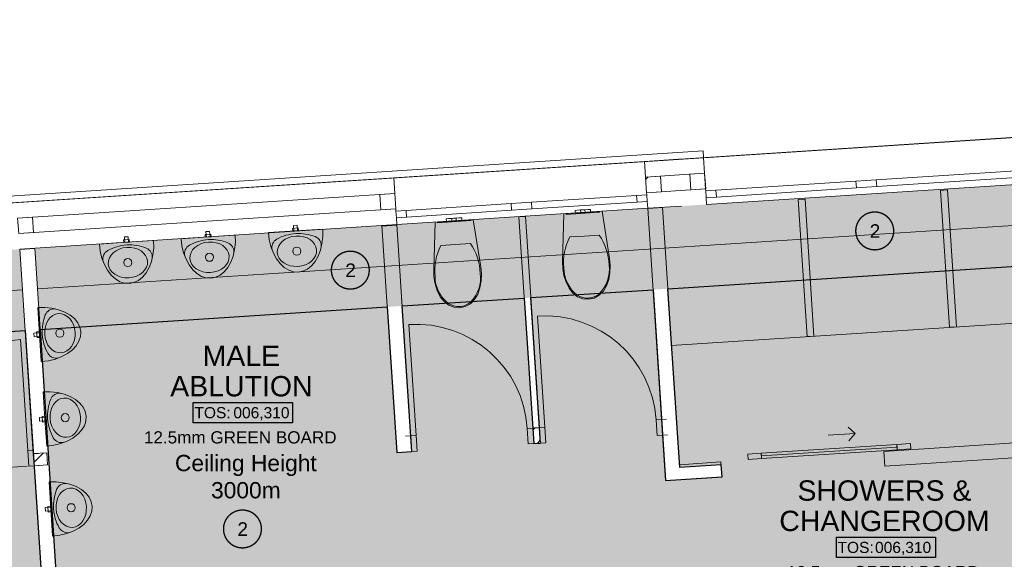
# Model space of a CAD drawing. Header units: millimetres. Extents: x -115474967 to 444143, y -74377 to 241828222.
# Tile 57 of 256: x -49515 to -42268, y 45966 to 49940. Entities that reach past the tile are written whole.
import ezdxf
from ezdxf.enums import TextEntityAlignment as Align

# ---------------------------------------------------------------- set-up
doc = ezdxf.new("R2010")
doc.units = ezdxf.units.MM
doc.header["$MEASUREMENT"] = 0
doc.linetypes.add('Block C$0$DASHED2', pattern=[0.375, 0.25, -0.125])
doc.linetypes.add('PHANTOM', pattern=[2.5, 1.25, -0.25, 0.25, -0.25, 0.25, -0.25])
for name, color, linetype in [('0-HACH', 9, 'Continuous'), ('00-1 FloorFinish', 1, 'Continuous'), ('00-1 FloorLevel', 7, 'Continuous'), ('00-3 Elev 01', 7, 'Continuous'), ('00-5 Grid 01', 9, 'PHANTOM'), ('A-DOOR NUMBERS', 7, 'Continuous')]:
    doc.layers.add(name, color=color, linetype=linetype)
doc.layers.add('00-1 Labels', color=4, linetype='Continuous', lineweight=35)
doc.layers.add('2 Windows', color=1, linetype='Continuous', lineweight=25)
doc.styles.add('ARIAL', font='arial.ttf')
pattern_1 = [(45, (-370653.1, -39732.55), (-127.27922, 127.27922), [])]
pattern_2 = [(45, (-370653.09, -39732.55), (-63.63961, 63.63961), [])]

# ---------------------------------------------------------------- blocks, each defined once
blk = doc.blocks.new('Room Tags')
at = {"layer": '00-1 FloorLevel', "color": 2}
blk.add_lwpolyline([(-571, -76), (646, -76), (646, -325), (-571, -325)], close=True, dxfattribs=at)
at = {"layer": '00-1 FloorFinish', "style": 'ARIAL'}
blk.add_attdef('F-FINISH', text='', height=150, dxfattribs=at).set_placement((5, -578), align=Align.CENTER)
at = {"layer": '00-1 FloorLevel', "style": 'ARIAL'}
blk.add_text('TOS:', height=136.4, dxfattribs=at).set_placement((-557, -200), align=Align.MIDDLE_LEFT)
blk.add_attdef('000,000', text='', height=136, dxfattribs=at).set_placement((607, -200), align=Align.MIDDLE_RIGHT)
at = {"layer": '00-1 Labels', "style": 'ARIAL'}
for tag, p in [('ROOM1?', (19, 746)), ('ROOM2?', (19, 373)), ('ROOM3?', (19, 0))]:
    blk.add_attdef(tag, text='', height=250, dxfattribs=at).set_placement(p, align=Align.CENTER)

msp = doc.modelspace()

# ---------------------------------------------------------------- hatches: boundary and pattern name
at = {"layer": '0-HACH', "ltscale": 5, "true_color": 0x939598, "transparency": 33554559}
h = msp.add_hatch(dxfattribs=at)
h.set_pattern_fill('BRASS', color=252, scale=500, angle=3.5)
h.paths.add_polyline_path([(-49404.08349, 48256.68593), (-49364.69111, 47658.38602), (-41649.72954, 48159.57366), (-41688.74939, 48760.22031)])
h.paths.add_polyline_path([(-49474.81744, 47651.23187), (-49513.85079, 48249.52207), (-54258.96718, 47939.83629), (-54258.66939, 47933.92727), (-54265.6533, 47933.45298), (-53866.06247, 42073.87115), (-53267.93334, 42113.34475), (-53626.6271, 47381.51754)])
h = msp.add_hatch(dxfattribs=at)
h.set_pattern_fill('BRASS', color=252, scale=500, angle=3.5)
h.set_pattern_definition([(3.5, (4361.58, -29726.68), (-7.63107, 124.76685), []), (3.5, (4357.76, -29664.3), (-7.63107, 124.76685), [62.5, -31.25])])
h.paths.add_polyline_path([(-53267.93334, 42113.34475), (-53490.11908, 45376.6099), (-52137.75426, 45468.68815), (-52144.60118, 45573.3034), (-53497.48379, 45484.77625), (-53626.6271, 47381.51754), (-49473.81961, 47651.2967), (-49184.55588, 43265.40258), (-48544.67609, 43307.18129), (-48551.84289, 43416.94758), (-49082.0287, 43382.33095), (-49225.36479, 45577.65661), (-46282.0843, 45769.82779), (-46138.74821, 43574.50213), (-47454.18006, 43488.61562), (-47447.01326, 43378.84934), (-46021.8151, 43471.90265), (-46179.4848, 45886.76088), (-49233.91761, 45685.31128), (-49362.87867, 47658.50376), (-46809.0119, 47824.41062), (-46738.81532, 46752.15767), (-46629.23053, 46759.31318), (-46698.8873, 47831.56484), (-45801.49403, 47889.86226), (-45731.12717, 46818.06599), (-45681.26715, 46821.32711), (-45751.55113, 47893.10671), (-44852.4245, 47951.51674), (-44761.09756, 46545.6883), (-44345.35853, 46572.88035), (-44351.23257, 46662.68846), (-44657.25179, 46642.68005), (-44743.302, 47958.60567), (-41649.72954, 48159.57366), (-41452.34698, 45145.8658), (-41579.96676, 45137.51864), (-41572.43355, 45029.86968), (-44538.04949, 44822.33754), (-44583.91031, 45486.17115), (-44693.64874, 45478.58989), (-44631.83218, 44595.23665), (-42461.95126, 44747.0837), (-42319.2262, 42710.37105), (-44382.74303, 42574.27445), (-44427.34954, 43250.61034), (-44537.11108, 43243.37121), (-44492.50464, 42567.0364), (-50036.06628, 42201.4208), (-50220.3346, 44995.34652), (-50330.2395, 44988.09219), (-50154.05432, 42318.84552)])
at = {"layer": '00-5 Grid 01', "linetype": 'ByBlock', "lineweight": 0, "true_color": 0xc7c8ca}
h = msp.add_hatch(dxfattribs=at)
h.set_pattern_fill('_WALL_EXTERNAL', color=9, style=0, pattern_type=2)
h.set_pattern_definition(pattern_1)
h.paths.add_polyline_path([(-44798.63594, 48787.78959), (-44790.82468, 48673.0548), (-44900.2915, 48665.90039), (-44907.7915, 48780.65556)])
h = msp.add_hatch(dxfattribs=at)
h.set_pattern_fill('_WALL_EXTERNAL', color=9, style=0, pattern_type=2)
h.set_pattern_definition(pattern_1)
h.paths.add_polyline_path([(-44473.6616, 48809.0288), (-44465.85034, 48694.294), (-44575.31716, 48687.13959), (-44582.81716, 48801.89476)])
h = msp.add_hatch(dxfattribs=at)
h.set_pattern_fill('HATCH__BRICK', color=9, style=0, pattern_type=2)
h.set_pattern_definition(pattern_2)
h.paths.add_polyline_path([(-45739.02086, 46932.79388), (-45731.51527, 46818.03908), (-45681.62188, 46821.30238), (-45689.12746, 46936.05718)])
h = msp.add_hatch(dxfattribs=at)
h.set_pattern_fill('HATCH__BRICK', color=9, style=0, pattern_type=2)
h.set_pattern_definition(pattern_2)
h.paths.add_polyline_path([(-49315.74144, 46750.42007), (-49414.55304, 46743.95724), (-49408.6791, 46654.14913), (-49309.8675, 46660.61195)])

# ---------------------------------------------------------------- linework, layer by layer
at = {"layer": '0-HACH', "color": 9, "linetype": 'Block C$0$DASHED2', "ltscale": 5, "transparency": 33554559, "const_width": 5}
for points in [[(-41669.04443, 48458.95127), (-49384.4006, 47957.73799)], [(-49494.34837, 47950.59545), (-53946.37651, 47661.378), (-53567.28282, 42093.58915)]]:
    msp.add_lwpolyline(points, dxfattribs=at)
at = {"layer": '00-3 Elev 01'}
for points in [[(-49233.91761, 45685.31128), (-49362.87867, 47658.50376), (-46809.0119, 47824.41062), (-46738.81532, 46752.15767), (-46629.23053, 46759.31318), (-46698.8873, 47831.56484), (-45801.49403, 47889.86226), (-45731.12717, 46818.06599), (-45681.26715, 46821.32711), (-45751.55113, 47893.10671), (-44852.4245, 47951.51674), (-44761.09756, 46545.6883), (-44345.35853, 46572.88035), (-44351.23257, 46662.68846), (-44657.25179, 46642.68005), (-44743.302, 47958.60567), (-41649.72954, 48159.57366)], [(-53626.6271, 47381.51754), (-49473.81961, 47651.2967), (-49184.55588, 43265.40258)]]:
    msp.add_lwpolyline(points, dxfattribs=at)
at = {"layer": '00-5 Grid 01', "color": 9, "linetype": 'ByBlock', "lineweight": 0, "true_color": 0xc7c8ca}
for p, q in [((-40938.63105, 49154.93886), (-54488.24058, 48270.60485)), ((-54282.03998, 48284.06282), (-40995.92824, 49150.10199)), ((-44481.15105, 48923.62241), (-42121.13635, 49076.98281)), ((-44473.69375, 48808.86446), (-44481.15105, 48923.62241)), ((-44473.69375, 48808.86446), (-44481.15105, 48923.62241)), ((-46761.42255, 48775.44396), (-44915.21366, 48895.4158)), ((-44907.75636, 48780.65785), (-44915.21366, 48895.4158)), ((-44907.75636, 48780.65785), (-44915.21366, 48895.4158)), ((-46753.96526, 48660.686), (-46761.42255, 48775.44396)), ((-46753.96526, 48660.686), (-46761.42255, 48775.44396)), ((-44658.69691, 48796.84242), (-44907.75637, 48780.65783)), ((-44900.29907, 48665.89989), (-44907.75636, 48780.65785)), ((-44900.29907, 48665.89989), (-44907.75636, 48780.65785)), ((-44473.69374, 48808.86447), (-44658.69691, 48796.84245)), ((-44466.23646, 48694.1065), (-44473.69375, 48808.86446)), ((-44466.23646, 48694.1065), (-44473.69375, 48808.86446)), ((-43210.41427, 48760.68172), (-42180.09122, 48827.63501)), ((-42176.84891, 48777.74025), (-43207.17197, 48710.78696)), ((-44458.77916, 48579.34854), (-42098.76446, 48732.70893)), ((-44390.42162, 48684.00152), (-43360.09856, 48750.95481)), ((-43356.85626, 48701.06005), (-44387.17932, 48634.10676)), ((-43360.09856, 48750.95481), (-43285.25642, 48755.81827)), ((-43356.85626, 48701.06005), (-43360.09856, 48750.95481)), ((-43282.01412, 48705.9235), (-43356.85626, 48701.06005)), ((-43285.25642, 48755.81827), (-43210.41427, 48760.68172)), ((-43207.17197, 48710.78696), (-43282.01412, 48705.9235)), ((-43210.41427, 48760.68172), (-43207.17197, 48710.78696)), ((-47129.82696, 48636.26143), (-49529.83466, 48479.40519)), ((-46753.96526, 48660.68602), (-47129.82696, 48636.26146)), ((-46746.50796, 48545.92804), (-46753.96526, 48660.686)), ((-46746.50796, 48545.92804), (-46753.96526, 48660.686)), ((-45747.58868, 48595.80899), (-44974.16853, 48646.06801)), ((-44974.16853, 48646.06801), (-44899.32638, 48650.93146)), ((-44970.92622, 48596.17324), (-44974.16853, 48646.06801)), ((-44899.32638, 48650.93146), (-44900.29907, 48665.89989)), ((-44899.32638, 48650.93146), (-44900.29907, 48665.89989)), ((-44651.23962, 48682.08449), (-44900.29906, 48665.89989)), ((-44896.08408, 48601.0367), (-44899.32638, 48650.93146)), ((-44896.08408, 48601.0367), (-44899.32638, 48650.93146)), ((-44896.08408, 48601.0367), (-44899.32638, 48650.93146)), ((-44466.23648, 48694.10654), (-44651.23962, 48682.08449)), ((-44465.26377, 48679.13807), (-44466.23646, 48694.1065)), ((-44465.26377, 48679.13807), (-44466.23646, 48694.1065)), ((-44465.26377, 48679.13807), (-44390.42162, 48684.00152)), ((-44462.02146, 48629.24331), (-44465.26377, 48679.13807)), ((-44462.02146, 48629.24331), (-44465.26377, 48679.13807)), ((-44462.02146, 48629.24331), (-44465.26377, 48679.13807)), ((-44387.17932, 48634.10676), (-44462.02146, 48629.24331)), ((-44458.77916, 48579.34854), (-44462.02146, 48629.24331)), ((-44458.77916, 48579.34854), (-44462.02146, 48629.24331)), ((-44390.42162, 48684.00152), (-44387.17932, 48634.10676)), ((-46670.69313, 48535.82307), (-45897.27297, 48586.08208)), ((-45897.27297, 48586.08208), (-45822.43083, 48590.94554)), ((-45894.03067, 48536.18732), (-45897.27297, 48586.08208)), ((-45822.43083, 48590.94554), (-45747.58868, 48595.80899)), ((-45747.58868, 48595.80899), (-45744.34638, 48545.91423)), ((-44970.92622, 48596.17324), (-45744.34638, 48545.91423)), ((-44896.08408, 48601.0367), (-44970.92622, 48596.17324)), ((-44892.84178, 48551.14193), (-44896.08408, 48601.0367)), ((-44892.84178, 48551.14193), (-44896.08408, 48601.0367)), ((-47122.34831, 48521.50484), (-49522.33468, 48364.65002)), ((-46746.50798, 48545.92805), (-47122.34831, 48521.50488)), ((-46745.53527, 48530.95961), (-46746.50796, 48545.92804)), ((-46745.53527, 48530.95961), (-46746.50796, 48545.92804)), ((-46745.53527, 48530.95961), (-46670.69313, 48535.82307)), ((-46742.29297, 48481.06485), (-46745.53527, 48530.95961)), ((-46742.29297, 48481.06485), (-46745.53527, 48530.95961)), ((-46742.29297, 48481.06485), (-46745.53527, 48530.95961)), ((-46667.45082, 48485.9283), (-46742.29297, 48481.06485)), ((-46739.05067, 48431.17009), (-44892.84178, 48551.14193)), ((-46670.69313, 48535.82307), (-46667.45082, 48485.9283)), ((-45894.03067, 48536.18732), (-46667.45082, 48485.9283)), ((-45819.18852, 48541.05077), (-45894.03067, 48536.18732)), ((-45744.34638, 48545.91423), (-45819.18852, 48541.05077)), ((-45410.93061, 48536.83258), (-45427.58993, 48535.74297)), ((-45426.28461, 48515.78561), (-45427.58993, 48535.74297)), ((-45409.62529, 48516.87522), (-45426.28461, 48515.78561)), ((-45386.67734, 48538.41887), (-45410.93061, 48536.83258)), ((-45385.37202, 48518.46152), (-45409.62529, 48516.87522)), ((-45382.00104, 48538.72473), (-45386.67734, 48538.41887)), ((-45385.37202, 48518.46152), (-45386.67734, 48538.41887)), ((-45380.69572, 48518.76737), (-45385.37202, 48518.46152)), ((-45370.71146, 48539.46313), (-45382.00104, 48538.72473)), ((-45369.40614, 48519.50577), (-45380.69572, 48518.76737)), ((-45359.42187, 48540.20153), (-45370.71146, 48539.46313)), ((-45358.11655, 48520.24417), (-45369.40614, 48519.50577)), ((-45354.74557, 48540.50739), (-45359.42187, 48540.20153)), ((-45353.44025, 48520.55003), (-45358.11655, 48520.24417)), ((-45330.4923, 48542.09368), (-45354.74557, 48540.50739)), ((-45353.44025, 48520.55003), (-45354.74557, 48540.50739)), ((-45329.18698, 48522.13632), (-45353.44025, 48520.55003)), ((-45313.83299, 48543.18329), (-45330.4923, 48542.09368)), ((-45312.52767, 48523.22593), (-45329.18698, 48522.13632)), ((-45312.52767, 48523.22593), (-45313.83299, 48543.18329)), ((-46739.05067, 48431.17009), (-46742.29297, 48481.06485)), ((-46739.05067, 48431.17009), (-46742.29297, 48481.06485)), ((-46358.91745, 48475.06488), (-46375.57677, 48473.97527)), ((-46374.27145, 48454.01791), (-46375.57677, 48473.97527)), ((-46357.61213, 48455.10752), (-46374.27145, 48454.01791)), ((-46334.66418, 48476.65117), (-46358.91745, 48475.06488)), ((-46333.35886, 48456.69382), (-46357.61213, 48455.10752)), ((-46329.98788, 48476.95703), (-46334.66418, 48476.65117)), ((-46333.35886, 48456.69382), (-46334.66418, 48476.65117)), ((-46328.68256, 48456.99967), (-46333.35886, 48456.69382)), ((-46318.6983, 48477.69543), (-46329.98788, 48476.95703)), ((-46317.39298, 48457.73807), (-46328.68256, 48456.99967)), ((-46307.40871, 48478.43383), (-46318.6983, 48477.69543)), ((-46306.10339, 48458.47647), (-46317.39298, 48457.73807)), ((-46302.73241, 48478.73969), (-46307.40871, 48478.43383)), ((-46301.42709, 48458.78233), (-46306.10339, 48458.47647)), ((-46278.47915, 48480.32598), (-46302.73241, 48478.73969)), ((-46301.42709, 48458.78233), (-46302.73241, 48478.73969)), ((-46277.17382, 48460.36862), (-46301.42709, 48458.78233)), ((-46261.81983, 48481.41559), (-46278.47915, 48480.32598)), ((-46260.51451, 48461.45824), (-46277.17382, 48460.36862)), ((-46260.51451, 48461.45824), (-46261.81983, 48481.41559)), ((-45466.8219, 48339.72053), (-45358.1123, 48346.83159)), ((-45358.1123, 48346.83159), (-45249.40312, 48353.94176)), ((-46414.80874, 48277.95283), (-46306.09914, 48285.06389)), ((-46306.09914, 48285.06389), (-46197.38996, 48292.17406)), ((-49382.0019, 47820.7155), (-49328.95406, 47821.16912)), ((-49368.83986, 47621.14907), (-49382.0019, 47820.7155)), ((-49328.95406, 47821.16912), (-49277.11813, 47815.54524)), ((-49277.11813, 47815.54524), (-49228.06912, 47804.01473)), ((-49228.06912, 47804.01473), (-49183.29735, 47786.92793)), ((-49183.29735, 47786.92793), (-49144.1632, 47764.80403)), ((-49144.1632, 47764.80403), (-49111.85574, 47738.31525)), ((-49111.85574, 47738.31525), (-49087.35661, 47708.26643)), ((-49087.35661, 47708.26643), (-49071.4102, 47675.57059)), ((-46597.18725, 46876.6651), (-46650.70539, 47694.91678)), ((-45649.21275, 46938.66783), (-45702.73089, 47756.9195)), ((-44716.51869, 47540.33981), (-41622.77167, 47742.69108)), ((-49355.67781, 47421.58264), (-49368.83986, 47621.14907)), ((-49071.4102, 47675.57059), (-49064.50105, 47641.22118)), ((-49064.50105, 47641.22118), (-49066.83907, 47606.2619)), ((-49456.0994, 46766.29329), (-49509.61754, 47584.54497)), ((-49078.35324, 47571.75495), (-49098.6937, 47538.74881)), ((-49066.83907, 47606.2619), (-49078.35324, 47571.75495)), ((-49163.13193, 47481.17442), (-49205.27179, 47458.35553)), ((-49127.2424, 47508.24637), (-49163.13193, 47481.17442)), ((-49098.6937, 47538.74881), (-49127.2424, 47508.24637)), ((-49303.02989, 47428.09999), (-49355.67781, 47421.58264)), ((-49252.38158, 47440.48303), (-49303.02989, 47428.09999)), ((-49205.27179, 47458.35553), (-49252.38158, 47440.48303)), ((-44830.96107, 46992.18596), (-44791.04636, 46994.79661)), ((-44823.45548, 46877.43116), (-44830.96107, 46992.18596)), ((-44791.04636, 46994.79661), (-44754.12524, 46997.21145)), ((-44791.04636, 46994.79661), (-44754.12524, 46997.21145)), ((-44791.04636, 46994.79661), (-44754.12524, 46997.21145)), ((-44783.54076, 46880.0418), (-44791.04636, 46994.79661)), ((-44791.04636, 46994.79661), (-44783.54076, 46880.0418)), ((-44783.54076, 46880.0418), (-44791.04636, 46994.79661)), ((-44783.54076, 46880.0418), (-44791.04636, 46994.79661)), ((-45778.93558, 46930.18324), (-45739.02086, 46932.79388)), ((-45771.42998, 46815.42843), (-45778.93558, 46930.18324)), ((-45739.02086, 46932.79388), (-45702.09975, 46935.20873)), ((-45739.02086, 46932.79388), (-45702.09975, 46935.20873)), ((-45739.02086, 46932.79388), (-45702.09975, 46935.20873)), ((-45731.51527, 46818.03908), (-45739.02086, 46932.79388)), ((-45739.02086, 46932.79388), (-45731.51527, 46818.03908)), ((-45731.51527, 46818.03908), (-45739.02086, 46932.79388)), ((-45731.51527, 46818.03908), (-45739.02086, 46932.79388)), ((-45689.12747, 46936.05718), (-45726.04858, 46933.64234)), ((-45689.12747, 46936.05718), (-45726.04858, 46933.64234)), ((-45689.12747, 46936.05718), (-45726.04858, 46933.64234)), ((-45689.12747, 46936.05718), (-45649.21275, 46938.66783)), ((-45681.62187, 46821.30238), (-45689.12747, 46936.05718)), ((-45681.62187, 46821.30238), (-45689.12747, 46936.05718)), ((-45681.62187, 46821.30238), (-45689.12747, 46936.05718)), ((-45681.62187, 46821.30238), (-45689.12747, 46936.05718)), ((-45649.21275, 46938.66783), (-45641.70716, 46823.91302)), ((-43564.28016, 46879.51131), (-43364.7066, 46892.56473)), ((-43364.7066, 46892.56473), (-43417.86334, 46939.19477)), ((-43364.7066, 46892.56473), (-43411.33663, 46839.40798)), ((-46637.10197, 46874.05446), (-46674.02308, 46871.63962)), ((-46637.10197, 46874.05446), (-46674.02308, 46871.63962)), ((-46637.10197, 46874.05446), (-46674.02308, 46871.63962)), ((-46637.10197, 46874.05446), (-46597.18725, 46876.6651)), ((-46629.59638, 46759.29965), (-46637.10197, 46874.05446)), ((-46629.59638, 46759.29965), (-46637.10197, 46874.05446)), ((-46629.59638, 46759.29965), (-46637.10197, 46874.05446)), ((-46629.59638, 46759.29965), (-46637.10197, 46874.05446)), ((-46597.18725, 46876.6651), (-46589.68166, 46761.9103)), ((-45731.51527, 46818.03908), (-45771.42998, 46815.42843)), ((-45731.51527, 46818.03908), (-45694.59416, 46820.45392)), ((-45731.51527, 46818.03908), (-45694.59416, 46820.45392)), ((-45731.51527, 46818.03908), (-45694.59416, 46820.45392)), ((-45681.62187, 46821.30238), (-45718.54298, 46818.88753)), ((-45681.62187, 46821.30238), (-45718.54298, 46818.88753)), ((-45681.62187, 46821.30238), (-45718.54298, 46818.88753)), ((-45641.70716, 46823.91302), (-45681.62187, 46821.30238)), ((-44783.54076, 46880.0418), (-44823.45548, 46877.43116)), ((-44783.54076, 46880.0418), (-44746.61965, 46882.45664)), ((-44783.54076, 46880.0418), (-44746.61965, 46882.45664)), ((-44783.54076, 46880.0418), (-44746.61965, 46882.45664)), ((-43058.81954, 46812.35807), (-42959.03276, 46818.88478)), ((-42959.03276, 46818.88478), (-42956.42207, 46778.97006)), ((-49416.18469, 46768.90393), (-49456.0994, 46766.29329)), ((-49456.0994, 46766.29329), (-49448.59381, 46651.53848)), ((-49408.67909, 46654.14912), (-49416.18469, 46768.90393)), ((-49414.55304, 46743.95724), (-49377.63192, 46746.37208)), ((-49414.55304, 46743.95724), (-49377.63192, 46746.37208)), ((-49414.55304, 46743.95724), (-49377.63192, 46746.37208)), ((-49408.67909, 46654.14912), (-49414.55304, 46743.95724)), ((-49408.67909, 46654.14912), (-49414.55304, 46743.95724)), ((-49408.67909, 46654.14912), (-49414.55304, 46743.95724)), ((-46629.59638, 46759.29965), (-46666.51749, 46756.88481)), ((-46629.59638, 46759.29965), (-46666.51749, 46756.88481)), ((-46629.59638, 46759.29965), (-46666.51749, 46756.88481)), ((-46589.68166, 46761.9103), (-46629.59638, 46759.29965)), ((-44156.47415, 46740.56428), (-44056.68737, 46747.09099)), ((-44056.68737, 46747.09099), (-44054.07669, 46707.17628)), ((-44055.38203, 46727.13364), (-43057.5142, 46792.40071)), ((-43155.6693, 46760.92731), (-43148.48992, 46651.16185)), ((-43155.6693, 46760.92731), (-43148.48992, 46651.16185)), ((-43056.20886, 46772.44336), (-43058.81954, 46812.35807)), ((-42956.42207, 46778.97006), (-43056.20886, 46772.44336)), ((-44353.1107, 46682.60682), (-44345.93132, 46572.84135)), ((-44353.1107, 46682.60682), (-44345.93132, 46572.84135)), ((-44153.86347, 46700.64957), (-44156.47415, 46740.56428)), ((-44054.07669, 46707.17628), (-44153.86347, 46700.64957)), ((-52254.05603, 46468.02477), (-49459.77011, 46650.64967)), ((-49448.59381, 46651.53848), (-49408.67909, 46654.14912)), ((-49408.67909, 46654.14912), (-49371.75798, 46656.56397)), ((-49408.67909, 46654.14912), (-49371.75798, 46656.56397)), ((-49408.67909, 46654.14912), (-49371.75798, 46656.56397))]:
    msp.add_line(p, q, dxfattribs=at)
for points in [[(-54456.94435, 45656.57439), (-56062.35025, 45547.27332), (-55796.90893, 41600.99565), (-54188.03735, 41707.10587), (-54075.54272, 40054.79325), (-43574.79122, 40770.91509), (-43361.83338, 37648.23791), (-42685.9071, 37694.33419), (-42737.57626, 38338.64182), (-19956.7994, 38106.13898), (-19919.55838, 38105.75896), (-12613.33474, 38030.80364), (-11021.93603, 46591.32569), (-40907.4193, 49940.00308), (-40995.92824, 49150.10199), (-54283.01855, 48283.99895), (-54271.06715, 48108.0128), (-54622.22745, 48084.10459)], [(-44798.63594, 48787.78959), (-44790.82468, 48673.0548), (-44900.2915, 48665.90039), (-44907.7915, 48780.65556)], [(-44473.6616, 48809.0288), (-44465.85034, 48694.294), (-44575.31716, 48687.13959), (-44582.81716, 48801.89476)], [(-46754.29335, 48660.80591), (-46746.48209, 48546.07111), (-46855.94891, 48538.9167), (-46863.44891, 48653.67188)], [(-49420.67371, 48486.53957), (-49412.86245, 48371.80478), (-49522.32927, 48364.65036), (-49529.82927, 48479.40554)], [(-45170.75045, 48078.10473), (-45179.88235, 48027.65449), (-45195.79924, 47979.57511), (-45218.91483, 47940.78818), (-45250.02592, 47910.1743), (-45287.08059, 47889.75259), (-45327.63585, 47880.86975), (-45369.00262, 47884.39444), (-45408.40161, 47899.81566), (-45443.23523, 47926.1164), (-45471.20604, 47961.562), (-45493.24984, 48007.15854), (-45508.87528, 48055.98952), (-45517.70245, 48106.8677), (-45519.51674, 48158.55607), (-45510.08036, 48510.30491), (-45228.73191, 48528.70664), (-45173.55932, 48181.18358), (-45168.62555, 48129.69924)], [(-45492.14389, 48511.47805), (-45246.66838, 48527.53349), (-45246.34205, 48522.54415), (-45491.81756, 48506.48871)], [(-47470.99837, 48385.59727), (-47497.94104, 48383.83882), (-47500.54616, 48423.75389), (-47473.60348, 48425.51234)], [(-46118.73729, 48016.33703), (-46127.86919, 47965.88679), (-46143.78608, 47917.80741), (-46166.90167, 47879.02048), (-46198.01276, 47848.4066), (-46235.06743, 47827.98489), (-46275.62269, 47819.10205), (-46316.98946, 47822.62674), (-46356.38845, 47838.04796), (-46391.22207, 47864.3487), (-46419.19288, 47899.7943), (-46441.23668, 47945.39084), (-46456.86212, 47994.22182), (-46465.68929, 48045.1), (-46467.50358, 48096.78837), (-46458.0672, 48448.53721), (-46176.71875, 48466.93894), (-46121.54616, 48119.41588), (-46116.61239, 48067.93154)], [(-46440.13073, 48449.71035), (-46194.65522, 48465.76579), (-46194.32889, 48460.77645), (-46439.8044, 48444.72101)], [(-48714.97369, 48301.77551), (-48741.91516, 48299.99863), (-48744.54757, 48339.91192), (-48717.6061, 48341.68879)], [(-47928.00178, 48353.25344), (-47927.54816, 48300.2056), (-47933.17204, 48248.36967), (-47944.70256, 48199.32065), (-47961.78935, 48154.54889), (-47983.91325, 48115.41474), (-48010.40204, 48083.10728), (-48040.45086, 48058.60814), (-48073.14669, 48042.66174), (-48107.4961, 48035.75258), (-48142.45539, 48038.09061), (-48176.96233, 48049.60478), (-48209.96847, 48069.94523), (-48240.47091, 48098.49394), (-48267.54286, 48134.38347), (-48290.36176, 48176.52332), (-48308.23425, 48223.63311), (-48320.6173, 48274.28143), (-48327.13465, 48326.92935), (-48127.56821, 48340.09139)], [(-48106.61374, 48341.47341), (-48148.52269, 48338.70938), (-48149.83889, 48358.66602), (-48107.92994, 48361.43005)], [(-48114.09748, 48340.97983), (-48141.03895, 48339.20295), (-48143.67136, 48379.11624), (-48116.72989, 48380.89312)], [(-47284.89432, 48397.74361), (-47284.47697, 48344.69547), (-47290.1363, 48292.86339), (-47301.70036, 48243.82228), (-47318.81777, 48199.06221), (-47340.96843, 48159.9432), (-47367.4793, 48127.65386), (-47397.54486, 48103.17528), (-47430.2516, 48087.25124), (-47464.60572, 48080.36558), (-47499.5634, 48082.72751), (-47534.06247, 48094.26527), (-47567.05468, 48114.62829), (-47597.5376, 48143.19786), (-47624.585, 48179.10589), (-47647.37507, 48221.26134), (-47665.21534, 48268.38334), (-47677.56375, 48319.04012), (-47684.04509, 48371.69248), (-47484.46971, 48384.71804)], [(-47463.51429, 48386.08573), (-47505.42512, 48383.35036), (-47506.72768, 48403.3079), (-47464.81685, 48406.04326)], [(-48528.878, 48314.04911), (-48528.42437, 48261.00127), (-48534.04826, 48209.16534), (-48545.57877, 48160.11633), (-48562.66557, 48115.34457), (-48584.78947, 48076.21042), (-48611.27825, 48043.90295), (-48641.32707, 48019.40382), (-48674.02291, 48003.45742), (-48708.37231, 47996.54826), (-48743.3316, 47998.88629), (-48777.83855, 48010.40045), (-48810.84468, 48030.74091), (-48841.34713, 48059.28962), (-48868.41908, 48095.17915), (-48891.23797, 48137.319), (-48909.11046, 48184.42879), (-48921.49351, 48235.07711), (-48928.01086, 48287.72503), (-48728.44443, 48300.88707)], [(-48707.48995, 48302.26909), (-48749.3989, 48299.50506), (-48750.71511, 48319.4617), (-48708.80616, 48322.22573)], [(-49369.72829, 47634.6198), (-49367.95142, 47607.67833), (-49407.8647, 47605.04593), (-49409.64158, 47631.98739)], [(-49370.22187, 47642.10354), (-49367.45784, 47600.19459), (-49387.41448, 47598.87839), (-49390.17851, 47640.78734)], [(-49342.4223, 47198.78819), (-49289.37446, 47199.24181), (-49237.53853, 47193.61793), (-49188.48952, 47182.08741), (-49143.71775, 47165.00062), (-49104.5836, 47142.87672), (-49072.27614, 47116.38793), (-49047.77701, 47086.33911), (-49031.83061, 47053.64328), (-49024.92145, 47019.29387), (-49027.25948, 46984.33458), (-49038.77364, 46949.82764), (-49059.1141, 46916.8215), (-49087.66281, 46886.31906), (-49123.55233, 46859.24711), (-49165.69219, 46836.42821), (-49212.80198, 46818.55572), (-49263.4503, 46806.17267), (-49316.09821, 46799.65532), (-49329.26026, 46999.22175)], [(-49330.1487, 47012.69249), (-49328.37182, 46985.75102), (-49368.28511, 46983.11861), (-49370.06198, 47010.06008)], [(-49330.64227, 47020.17623), (-49327.87824, 46978.26728), (-49347.83489, 46976.95108), (-49350.59892, 47018.86003)], [(-44056.68737, 46747.09099), (-43058.81954, 46812.35807), (-43057.5142, 46792.40071), (-44055.38203, 46727.13364)], [(-44055.38203, 46727.13364), (-43057.5142, 46792.40071), (-43056.20886, 46772.44336), (-44054.07669, 46707.17628)], [(-49298.66972, 46535.3998), (-49245.62188, 46535.85342), (-49193.78595, 46530.22954), (-49144.73694, 46518.69903), (-49099.96517, 46501.61223), (-49060.83102, 46479.48833), (-49028.52356, 46452.99955), (-49004.02443, 46422.95073), (-48988.07802, 46390.25489), (-48981.16887, 46355.90549), (-48983.50689, 46320.9462), (-48995.02106, 46286.43925), (-49015.36151, 46253.43312), (-49043.91022, 46222.93067), (-49079.79975, 46195.85872), (-49121.93961, 46173.03983), (-49169.0494, 46155.16733), (-49219.69771, 46142.78429), (-49272.34563, 46136.26694), (-49285.50768, 46335.83337)], [(-49286.39611, 46349.3041), (-49284.61924, 46322.36263), (-49324.53252, 46319.73023), (-49326.3094, 46346.67169)], [(-49286.88969, 46356.78784), (-49284.12566, 46314.87889), (-49304.0823, 46313.56269), (-49306.84633, 46355.47164)]]:
    msp.add_lwpolyline(points, close=True, dxfattribs=at)
for points in [[(-44484.41452, 48973.62477), (-54285.29637, 48333.95666)], [(-54282.03998, 48284.06282), (-44481.15813, 48923.73092)], [(-44481.15106, 48923.62241), (-44666.15421, 48911.60039)], [(-44481.15813, 48923.73092), (-44484.41452, 48973.62477)], [(-44666.15421, 48911.60039), (-44915.21364, 48895.41581)], [(-46761.42255, 48775.44396), (-47137.30561, 48751.01802)], [(-47137.30561, 48751.01802), (-49537.33464, 48594.1604)], [(-42686.7486, 48686.19189), (-42736.64245, 48682.9355)], [(-42736.64245, 48682.9355), (-42670.84349, 47674.7755)], [(-42620.94964, 47678.03189), (-42686.7486, 48686.19189)], [(-44892.84178, 48551.14193), (-44643.78232, 48567.32652)], [(-44782.92603, 48556.00869), (-44892.69166, 48548.8319)], [(-44659.12898, 46662.59122), (-44782.92603, 48556.00869)], [(-43734.66444, 48618.33924), (-43784.55829, 48615.08285)], [(-43784.55829, 48615.08285), (-43718.67181, 47605.58189)], [(-43668.77796, 47608.83828), (-43734.66444, 48618.33924)], [(-45790.9862, 48490.56892), (-45840.87924, 48487.30011)], [(-45840.87924, 48487.30011), (-45739.03354, 46932.79305)], [(-45689.14014, 46936.05636), (-45790.9862, 48490.56892)], [(-44892.8427, 48551.14187), (-44791.08422, 46994.79413)], [(-47114.86966, 48406.74831), (-46739.05066, 48431.17009)], [(-46848.74107, 48424.0421), (-46739.56957, 46752.10681)], [(-46738.69125, 48426.8665), (-46848.45749, 48419.69915)], [(-46637.29724, 46874.04169), (-46738.97259, 48431.17516)], [(-49514.83459, 48249.89488), (-47114.86966, 48406.74831)], [(-49513.93744, 48250.85014), (-49414.55304, 46743.95724)], [(-49403.90178, 48253.93308), (-49513.66332, 48246.69395)], [(-49234.62313, 45687.28474), (-49404.1689, 48257.98321)], [(-42670.84349, 47674.7755), (-42620.94964, 47678.03189)], [(-43718.67181, 47605.58189), (-43668.77796, 47608.83828)], [(-46637.10197, 46874.05446), (-46637.29724, 46874.04169)], [(-45731.51527, 46818.03908), (-45681.62188, 46821.30238)], [(-44783.58121, 46880.03915), (-44761.71765, 46545.64621)], [(-41565.36127, 46864.94385), (-43155.66929, 46760.92731)], [(-49315.74144, 46750.42005), (-49414.55305, 46743.95724)], [(-49309.8675, 46660.61194), (-49315.74144, 46750.42005)], [(-46739.56957, 46752.10681), (-46629.59638, 46759.29965)], [(-43148.48992, 46651.16185), (-41558.18189, 46755.17839)], [(-44353.11069, 46682.60682), (-44659.12898, 46662.59122)], [(-49408.6791, 46654.14912), (-49309.8675, 46660.61194)], [(-49408.63012, 46654.15233), (-49192.3678, 43375.12515)], [(-44761.71765, 46545.64621), (-44345.93132, 46572.84135)]]:
    msp.add_lwpolyline(points, dxfattribs=at)
for centre in [(-47474.70053, 48235.0365), (-48117.69668, 48190.41657), (-48718.5729, 48151.21225), (-49219.16503, 47631.0206), (-49179.58543, 47009.09329), (-49135.83285, 46345.7049)]:
    msp.add_circle(centre, 30, dxfattribs=at)
for centre, radius, start, end in [((-47461.66525, 48035.31216), 330.14927, 93.734192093, 119.186770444), ((-47461.66525, 48035.31216), 330.14927, 68.281614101, 93.734192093), ((-47365.40655, 48276.97384), 70.02218, 352.919661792, 68.281614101), ((-48705.40103, 47951.49686), 330.14927, 93.773374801, 119.225953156), ((-48705.40103, 47951.49686), 330.14927, 68.320796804, 93.773374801), ((-48231.53317, 48217.71436), 70.02218, 119.225954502, 194.5879051), ((-48104.52481, 47990.70119), 330.14927, 93.773374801, 119.225953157), ((-48104.52481, 47990.70119), 330.14927, 68.320796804, 93.773374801), ((-48008.4314, 48232.42864), 70.02218, 352.9588445, 68.320796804), ((-47588.51833, 48262.41214), 70.02218, 119.186771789, 194.548722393), ((-48832.40938, 48178.51004), 70.02218, 119.225954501, 194.587905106), ((-48609.30761, 48193.22431), 70.02218, 352.9588445, 68.320796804), ((-49019.44965, 47644.19247), 330.14927, 158.320796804, 183.773374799), ((-49261.1771, 47740.28588), 70.02218, 82.9588445, 158.320796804), ((-45649.21275, 46938.66783), 820, 3.742127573, 93.742127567), ((-46597.18725, 46876.6651), 820, 3.742127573, 93.742127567), ((-49019.44965, 47644.19247), 330.14927, 183.773374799, 209.225953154), ((-49456.0994, 46766.29329), 820, 93.742127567, 183.742127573), ((-49246.46283, 47517.18411), 70.02218, 209.225954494, 284.587905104), ((-49221.5975, 47118.35857), 70.02218, 82.9588445, 158.320796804), ((-48979.87005, 47022.26515), 330.14927, 158.320796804, 183.773374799), ((-48979.87005, 47022.26515), 330.14927, 183.773374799, 209.225953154), ((-49206.88323, 46895.2568), 70.02218, 209.225954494, 284.587905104), ((-48936.11747, 46358.87677), 330.14927, 158.320796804, 183.773374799), ((-49177.84492, 46454.97018), 70.02218, 82.9588445, 158.320796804), ((-48936.11747, 46358.87677), 330.14927, 183.773374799, 209.225953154), ((-49163.13064, 46231.86841), 70.02218, 209.225954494, 284.587905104)]:
    msp.add_arc(centre, radius, start, end, dxfattribs=at)
for centre, major_axis in [((-47474.70053, 48235.0365), (144.69215, 9.44353)), ((-48718.5729, 48151.21225), (144.68566, 9.54248)), ((-48117.69668, 48190.41657), (144.68566, 9.54248)), ((-49219.16503, 47631.0206), (-9.54248, 144.68566)), ((-49179.58543, 47009.09329), (-9.54248, 144.68566)), ((-49135.83285, 46345.7049), (-9.54248, 144.68566))]:
    msp.add_ellipse(centre, major_axis=major_axis, ratio=0.7724137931, dxfattribs=at)
for centre, major_axis, start_param, end_param in [((-45086.54187, 48149.24088), (-27.77171, 424.60836), 1.0413938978, 1.594414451), ((-45601.63221, 48115.55115), (-27.77171, 424.60838), 4.6887731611, 5.2417937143), ((-46034.52871, 48087.47318), (-27.77171, 424.60836), 1.0413938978, 1.594414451), ((-46549.61905, 48053.78345), (-27.77171, 424.60838), 4.6887731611, 5.2417937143), ((-45431.76648, 48102.24264), (-16.77702, 256.50784), 3.8675316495, 4.7681202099), ((-46201.21382, 48052.1524), (-16.77701, 256.50774), 1.5150688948, 2.4156574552), ((-46379.75332, 48040.47494), (-16.77702, 256.50784), 3.8675316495, 4.7681202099), ((-45253.22698, 48113.9201), (-16.77701, 256.50774), 1.5150688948, 2.4156574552), ((-45336.43566, 48027.85113), (-9.0462, 138.30958), 2.5090880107, 3.1357317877), ((-45338.05705, 48027.74812), (-9.0464, 138.31261), 3.1474533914, 3.7740971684), ((-46284.4225, 47966.08343), (-9.0462, 138.30958), 2.5090880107, 3.1357317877), ((-46286.04389, 47965.98042), (-9.0464, 138.31261), 3.1474533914, 3.7740971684)]:
    msp.add_ellipse(centre, major_axis=major_axis, ratio=0.9993765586, start_param=start_param, end_param=end_param, dxfattribs=at)
at = {"layer": '2 Windows', "linetype": 'Block C$0$DASHED2', "ltscale": 25, "const_width": 10}
for points in [[(-43361.15978, 48384.38115, -0.4198727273), (-43219.02743, 48523.79888, -0.4156451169), (-43082.31321, 48381.0114, -0.4067331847), (-43221.51548, 48244.93765, -0.4146350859), (-43361.15978, 48384.38115)], [(-47220.83702, 48095.4886, -0.4198727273), (-47078.70466, 48234.90633, -0.4156451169), (-46941.99044, 48092.11885, -0.4067331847), (-47081.19272, 47956.0451, -0.4146350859), (-47220.83702, 48095.4886)], [(-48014.61686, 46189.43441, -0.4198727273), (-47872.48451, 46328.85213, -0.4156451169), (-47735.77029, 46186.06466, -0.4067331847), (-47874.97256, 46049.9909, -0.4146350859), (-48014.61686, 46189.43441)]]:
    msp.add_lwpolyline(points, format="xyb", dxfattribs=at)

# ---------------------------------------------------------------- block references
ref = msp.add_blockref('Room Tags', (-47894.53003, 47165.8448), dxfattribs=dict(xscale=0.6000000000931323, yscale=0.6000000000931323, zscale=0.6000000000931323))
ref.add_attrib('ROOM2?', 'MALE', dxfattribs={"layer": '00-1 Labels', "height": 150, "style": 'ARIAL'}).set_placement((-47883.13003, 47389.70659), align=Align.CENTER)
ref.add_attrib('ROOM3?', 'ABLUTION', dxfattribs={"layer": '00-1 Labels', "height": 150, "style": 'ARIAL'}).set_placement((-47883.13003, 47165.8448), align=Align.CENTER)
ref.add_attrib('000,000', '006,310', dxfattribs={"layer": '00-1 FloorLevel', "height": 81.818182, "style": 'ARIAL'}).set_placement((-47528.89684, 47045.73905), align=Align.MIDDLE_RIGHT)
ref.add_attrib('F-FINISH', '12.5mm GREEN BOARD', dxfattribs={"layer": '00-1 FloorFinish', "height": 90, "style": 'ARIAL'}).set_placement((-47891.48151, 46819.04528), align=Align.CENTER)
ref = msp.add_blockref('Room Tags', (-43161.33499, 46173.57092), dxfattribs=dict(xscale=0.6000000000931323, yscale=0.6000000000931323, zscale=0.6000000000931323))
ref.add_attrib('ROOM2?', 'SHOWERS &', dxfattribs={"layer": '00-1 Labels', "height": 150, "style": 'ARIAL'}).set_placement((-43149.93499, 46397.43271), align=Align.CENTER)
ref.add_attrib('ROOM3?', 'CHANGEROOM', dxfattribs={"layer": '00-1 Labels', "height": 150, "style": 'ARIAL'}).set_placement((-43149.93499, 46173.57092), align=Align.CENTER)
ref.add_attrib('000,000', '006,310', dxfattribs={"layer": '00-1 FloorLevel', "height": 81.818182, "style": 'ARIAL'}).set_placement((-42806.17899, 46053.46517), align=Align.MIDDLE_RIGHT)
ref.add_attrib('F-FINISH', '12.5mm GREEN BOARD', dxfattribs={"layer": '00-1 FloorFinish', "height": 90, "style": 'ARIAL'}).set_placement((-43158.28647, 45826.7714), align=Align.CENTER)

# ---------------------------------------------------------------- texts
at = {"layer": 'A-DOOR NUMBERS', "color": 1, "width": 1949.9798819, "attachment_point": 1, "style": 'ARIAL'}
for s, insert, char_height in [('2', (-43258.76014, 48433.45264), 100), ('2', (-47118.43738, 48144.56009), 100), ('\\pxqc;Ceiling Height\\P3000m', (-48825.26205, 46734.86232), 120), ('2', (-47912.21722, 46238.5059), 100)]:
    msp.add_mtext(s, dxfattribs=dict(at, insert=insert, char_height=char_height))

doc.saveas('drawing.dxf')
